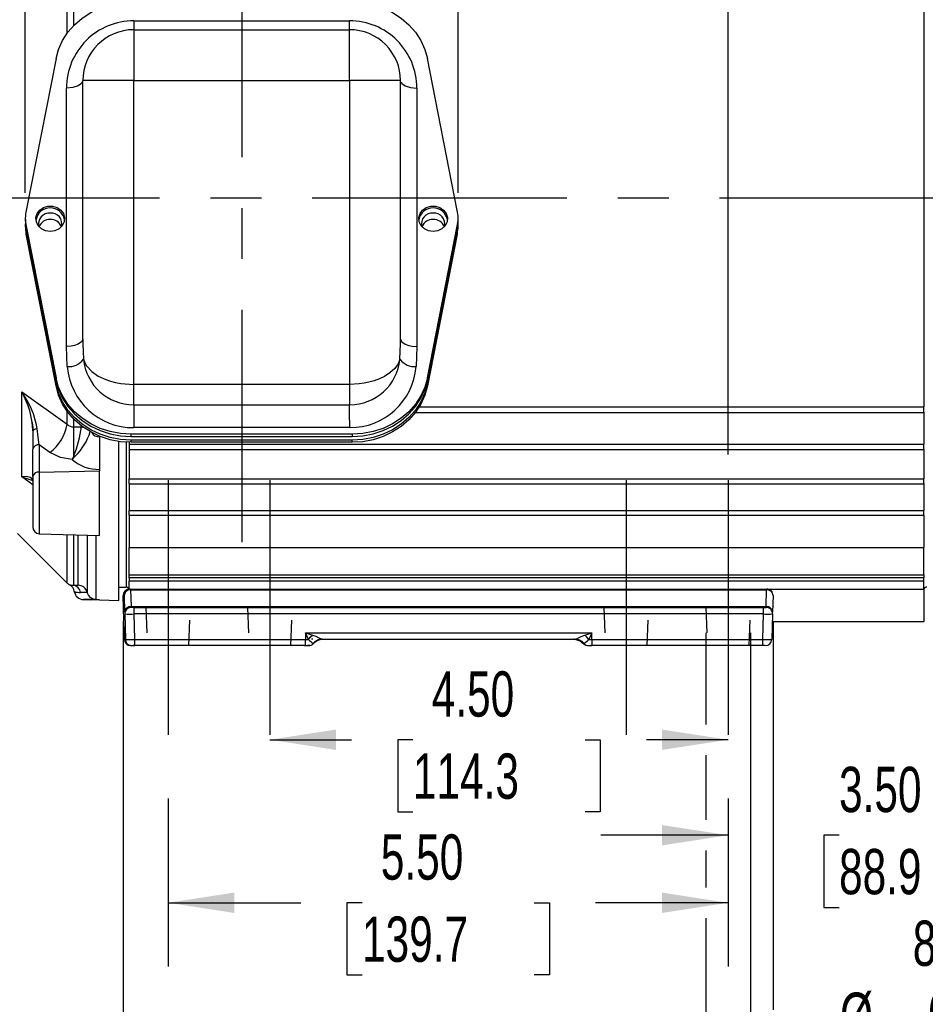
# Model space of a CAD drawing. Header units: inches. Extents: x 0 to 55, y 0 to 42.5.
# Tile 3 of 16: x 6.9 to 15.8, y 10.5 to 20.1. Entities that reach past the tile are written whole.
import ezdxf

# ---------------------------------------------------------------- set-up
doc = ezdxf.new("R2010")
doc.units = ezdxf.units.IN
doc.header["$LTSCALE"] = 5
doc.header["$MEASUREMENT"] = 0
doc.linetypes.add('CENTERX2', pattern=[0.8, 0.5, -0.1, 0.1, -0.1])
doc.linetypes.add('HIDDEN', pattern=[0.075, 0.05, -0.025])
doc.layers.add('CENTER', color=40, linetype='CENTERX2')
doc.layers.add('HIDDEN', color=102, linetype='HIDDEN')
doc.layers.add('DIMENSIONS', color=140, linetype='Continuous', lineweight=25)
doc.styles.add('SLDTEXTSTYLE0', font='TXT', dxfattribs={"width": 0.7})
doc.dimstyles.new('SLDDIMSTYLE1', dxfattribs={"dimtxt": 0.444444, "dimasz": 0.65, "dimexe": 0, "dimexo": 0.0625, "dimgap": 0.111111, "dimtad": 0, "dimtih": 1, "dimtoh": 1, "dimrnd": 1e-09, "dimdsep": 46, "dimtxsty": 'SLDTEXTSTYLE0', "dimsah": 1, "dimcen": 0.09, "dimadec": 0, "dimazin": 2, "dimtfac": 1, "dimtmove": 0, "dimatfit": 0, "dimfxl": 0, "dimfrac": 2, "dimtolj": 1, "dimtzin": 12, "dimarcsym": 0})
doc.dimstyles.new('SLDDIMSTYLE11', dxfattribs={"dimtxt": 0.444444, "dimasz": 0.65, "dimexe": 0, "dimexo": 0.0625, "dimgap": 0.111111, "dimtad": 0, "dimtih": 1, "dimtoh": 1, "dimrnd": 1e-09, "dimzin": 4, "dimdsep": 46, "dimtxsty": 'SLDTEXTSTYLE0', "dimsah": 1, "dimcen": 0.09, "dimadec": 0, "dimazin": 1, "dimtfac": 1, "dimtmove": 0, "dimatfit": 0, "dimfxl": 0, "dimfrac": 2, "dimtolj": 1, "dimtzin": 12, "dimarcsym": 0})
doc.dimstyles.new('SLDDIMSTYLE2', dxfattribs={"dimtxt": 0.444444, "dimasz": 0.65, "dimexe": 0, "dimexo": 0.0625, "dimgap": 0.111111, "dimtad": 0, "dimtih": 1, "dimtoh": 1, "dimrnd": 1e-09, "dimzin": 4, "dimdsep": 46, "dimtxsty": 'SLDTEXTSTYLE0', "dimsah": 1, "dimcen": 0.09, "dimadec": 0, "dimazin": 1, "dimtfac": 1, "dimtofl": 0, "dimtmove": 0, "dimatfit": 3, "dimfxl": 0, "dimfrac": 2, "dimtolj": 1, "dimtzin": 12, "dimarcsym": 0})
doc.dimstyles.new('SLDDIMSTYLE3', dxfattribs={"dimtxt": 0.444444, "dimasz": 0.65, "dimexe": 0, "dimexo": 0.0625, "dimgap": 0.111111, "dimtad": 0, "dimtih": 1, "dimtoh": 1, "dimrnd": 1e-09, "dimzin": 12, "dimdsep": 46, "dimtxsty": 'SLDTEXTSTYLE0', "dimsah": 1, "dimcen": 0.09, "dimadec": 0, "dimazin": 3, "dimtfac": 1, "dimtofl": 0, "dimtmove": 0, "dimatfit": 3, "dimfxl": 0, "dimfrac": 2, "dimtolj": 1, "dimtzin": 12, "dimarcsym": 0})

# ---------------------------------------------------------------- blocks, each defined once
blk = doc.blocks.new('_D_17')
at = {"layer": 'DIMENSIONS'}
for p, q in [((13.6398, 14.098), (13.6398, 13.199)), ((14.0798, 14.098), (14.0798, 9.6232)), ((13.6398, 12.899), (13.6398, 12.2618)), ((13.6398, 11.9618), (13.6398, 11.5988)), ((13.6398, 11.2988), (13.6398, 9.6232)), ((13.6398, 10.2482), (12.3898, 10.2482)), ((14.0798, 10.2482), (14.8594, 10.2482)), ((15.3966, 9.8948), (15.2473, 9.8948)), ((15.2473, 9.8948), (15.2473, 9.188)), ((16.7176, 9.8948), (16.8669, 9.8948)), ((16.8669, 9.8948), (16.8669, 9.188)), ((15.2473, 9.188), (15.3966, 9.188)), ((16.8669, 9.188), (16.7176, 9.188))]:
    blk.add_line(p, q, dxfattribs=at)
for points in [[(13.6398, 10.2482), (12.9898, 10.3482), (12.9898, 10.1482)], [(14.0798, 10.2482), (14.7298, 10.1482), (14.7298, 10.3482)]]:
    blk.add_solid(points, dxfattribs=at)
at = {"layer": 'DIMENSIONS', "char_height": 0.44444, "attachment_point": 1, "style": 'SLDTEXTSTYLE0'}
for s, insert in [('8X', (15.6731, 11.274)), ('%%c', (14.9587, 10.5672)), ('0.44', (15.8246, 10.5672)), ('11.2', (15.3966, 9.7609))]:
    blk.add_mtext(s, dxfattribs=dict(at, insert=insert))
blk = doc.blocks.new('_D_18')
at = {"layer": 'DIMENSIONS'}
for p, q in [((7.9188, 14.2133), (7.9188, 8.8)), ((14.3009, 14.2133), (14.3009, 10.3982)), ((14.3009, 10.0982), (14.3009, 8.8)), ((7.9188, 9.425), (9.6623, 9.425)), ((10.2645, 9.424), (10.1152, 9.424)), ((10.1152, 9.424), (10.1152, 8.7172)), ((11.9552, 9.424), (12.1045, 9.424)), ((12.1045, 9.424), (12.1045, 8.7172)), ((14.3009, 9.425), (12.5574, 9.425)), ((10.1152, 8.7172), (10.2645, 8.7172)), ((12.1045, 8.7172), (11.9552, 8.7172))]:
    blk.add_line(p, q, dxfattribs=at)
for points in [[(7.9188, 9.425), (8.5688, 9.325), (8.5688, 9.525)], [(14.3009, 9.425), (13.6509, 9.525), (13.6509, 9.325)]]:
    blk.add_solid(points, dxfattribs=at)
at = {"layer": 'DIMENSIONS', "char_height": 0.44444, "attachment_point": 1, "style": 'SLDTEXTSTYLE0'}
for s, insert in [('6.38', (10.4493, 10.0965)), ('162.1', (10.2645, 9.2902))]:
    blk.add_mtext(s, dxfattribs=dict(at, insert=insert))
blk = doc.blocks.new('_D_19')
at = {"layer": 'DIMENSIONS'}
for p, q in [((17.3598, 17.1264), (17.3598, 11.4868)), ((13.8598, 12.473), (13.8598, 11.4868)), ((13.8598, 12.1118), (12.6098, 12.1118)), ((14.9493, 12.1109), (14.8, 12.1109)), ((14.8, 12.1109), (14.8, 11.4041)), ((16.2703, 12.1109), (16.4196, 12.1109)), ((16.4196, 12.1109), (16.4196, 11.4041)), ((17.3598, 12.1118), (18.6098, 12.1118)), ((14.8, 11.4041), (14.9493, 11.4041)), ((16.4196, 11.4041), (16.2703, 11.4041))]:
    blk.add_line(p, q, dxfattribs=at)
for points in [[(13.8598, 12.1118), (13.2098, 12.2118), (13.2098, 12.0118)], [(17.3598, 12.1118), (18.0098, 12.0118), (18.0098, 12.2118)]]:
    blk.add_solid(points, dxfattribs=at)
at = {"layer": 'DIMENSIONS', "char_height": 0.44444, "attachment_point": 1, "style": 'SLDTEXTSTYLE0'}
for s, insert in [('3.50', (14.9493, 12.7833)), ('88.9', (14.9493, 11.977))]:
    blk.add_mtext(s, dxfattribs=dict(at, insert=insert))
blk = doc.blocks.new('_D_20')
at = {"layer": 'DIMENSIONS'}
for p, q in [((9.3598, 13.049), (10.1623, 13.049)), ((10.7645, 13.048), (10.6152, 13.048)), ((10.6152, 13.048), (10.6152, 12.3412)), ((12.4552, 13.048), (12.6045, 13.048)), ((12.6045, 13.048), (12.6045, 12.3412)), ((13.8598, 13.049), (13.0574, 13.049)), ((10.6152, 12.3412), (10.7645, 12.3412)), ((12.6045, 12.3412), (12.4552, 12.3412))]:
    blk.add_line(p, q, dxfattribs=at)
for points in [[(9.3598, 13.049), (10.0098, 12.949), (10.0098, 13.149)], [(13.8598, 13.049), (13.2098, 13.149), (13.2098, 12.949)]]:
    blk.add_solid(points, dxfattribs=at)
at = {"layer": 'DIMENSIONS', "char_height": 0.44444, "attachment_point": 1, "style": 'SLDTEXTSTYLE0'}
for s, insert in [('4.50', (10.9493, 13.7205)), ('114.3', (10.7645, 12.9142))]:
    blk.add_mtext(s, dxfattribs=dict(at, insert=insert))
blk = doc.blocks.new('_D_21')
at = {"layer": 'DIMENSIONS'}
for p, q in [((8.3598, 12.473), (8.3598, 10.8238)), ((13.8598, 12.473), (13.8598, 10.8238)), ((8.3598, 11.4488), (9.6623, 11.4488)), ((10.2645, 11.4479), (10.1152, 11.4479)), ((10.1152, 11.4479), (10.1152, 10.7411)), ((11.9552, 11.4479), (12.1045, 11.4479)), ((12.1045, 11.4479), (12.1045, 10.7411)), ((13.8598, 11.4488), (12.5574, 11.4488)), ((10.1152, 10.7411), (10.2645, 10.7411)), ((12.1045, 10.7411), (11.9552, 10.7411))]:
    blk.add_line(p, q, dxfattribs=at)
for points in [[(8.3598, 11.4488), (9.0098, 11.3488), (9.0098, 11.5488)], [(13.8598, 11.4488), (13.2098, 11.5488), (13.2098, 11.3488)]]:
    blk.add_solid(points, dxfattribs=at)
at = {"layer": 'DIMENSIONS', "char_height": 0.44444, "attachment_point": 1, "style": 'SLDTEXTSTYLE0'}
for s, insert in [('5.50', (10.4493, 12.1203)), ('139.7', (10.2645, 11.314))]:
    blk.add_mtext(s, dxfattribs=dict(at, insert=insert))
blk = doc.blocks.new('_D_22')
at = {"layer": 'DIMENSIONS'}
for p, q in [((9.0828, 20.9455), (9.0828, 24.1353)), ((13.8598, 15.848), (13.8598, 24.1353)), ((9.0828, 23.5103), (10.6945, 23.5103)), ((11.2967, 23.5093), (11.1474, 23.5093)), ((11.1474, 23.5093), (11.1474, 22.8025)), ((12.9875, 23.5093), (13.1368, 23.5093)), ((13.1368, 23.5093), (13.1368, 22.8025)), ((13.8598, 23.5103), (13.5896, 23.5103)), ((11.1474, 22.8025), (11.2967, 22.8025)), ((13.1368, 22.8025), (12.9875, 22.8025))]:
    blk.add_line(p, q, dxfattribs=at)
for points in [[(9.0828, 23.5103), (9.7328, 23.4103), (9.7328, 23.6103)], [(13.8598, 23.5103), (13.2098, 23.6103), (13.2098, 23.4103)]]:
    blk.add_solid(points, dxfattribs=at)
at = {"layer": 'DIMENSIONS', "char_height": 0.44444, "attachment_point": 1, "style": 'SLDTEXTSTYLE0'}
for s, insert in [('4.78', (11.4816, 24.1818)), ('121.3', (11.2967, 23.3755))]:
    blk.add_mtext(s, dxfattribs=dict(at, insert=insert))
blk = doc.blocks.new('_D_23')
at = {"layer": 'DIMENSIONS'}
for p, q in [((20.1209, 17.5865), (20.1209, 14.268)), ((2.0448, 16.0771), (2.0448, 6.9202)), ((20.1209, 13.968), (20.1209, 6.9202)), ((2.0448, 7.5452), (9.6353, 7.5452)), ((10.2375, 7.5443), (10.0882, 7.5443)), ((10.0882, 7.5443), (10.0882, 6.8375)), ((11.9282, 7.5443), (12.0776, 7.5443)), ((12.0776, 7.5443), (12.0776, 6.8375)), ((20.1209, 7.5452), (12.5304, 7.5452)), ((10.0882, 6.8375), (10.2375, 6.8375)), ((12.0776, 6.8375), (11.9282, 6.8375))]:
    blk.add_line(p, q, dxfattribs=at)
for points in [[(2.0448, 7.5452), (2.6948, 7.4452), (2.6948, 7.6452)], [(20.1209, 7.5452), (19.4709, 7.6452), (19.4709, 7.4452)]]:
    blk.add_solid(points, dxfattribs=at)
at = {"layer": 'DIMENSIONS', "char_height": 0.44444, "attachment_point": 1, "style": 'SLDTEXTSTYLE0'}
for s, insert in [('18.08', (10.2375, 8.2167)), ('459.1', (10.2375, 7.4104))]:
    blk.add_mtext(s, dxfattribs=dict(at, insert=insert))
blk = doc.blocks.new('_D_29')
at = {"layer": 'DIMENSIONS'}
for p, q in [((6.9578, 18.4173), (6.9578, 25.6795)), ((11.2078, 18.4173), (11.2078, 25.6795)), ((6.9578, 25.0545), (7.6353, 25.0545)), ((8.2375, 25.0535), (8.0882, 25.0535)), ((8.0882, 25.0535), (8.0882, 24.3468)), ((9.9282, 25.0535), (10.0775, 25.0535)), ((10.0775, 25.0535), (10.0775, 24.3468)), ((11.2078, 25.0545), (10.5304, 25.0545)), ((8.0882, 24.3468), (8.2375, 24.3468)), ((10.0775, 24.3468), (9.9282, 24.3468))]:
    blk.add_line(p, q, dxfattribs=at)
for points in [[(6.9578, 25.0545), (7.6078, 24.9545), (7.6078, 25.1545)], [(11.2078, 25.0545), (10.5578, 25.1545), (10.5578, 24.9545)]]:
    blk.add_solid(points, dxfattribs=at)
at = {"layer": 'DIMENSIONS', "char_height": 0.44444, "attachment_point": 1, "style": 'SLDTEXTSTYLE0'}
for s, insert in [('4.25', (8.4223, 25.726)), ('108.0', (8.2375, 24.9197))]:
    blk.add_mtext(s, dxfattribs=dict(at, insert=insert))

msp = doc.modelspace()

# ---------------------------------------------------------------- linework, layer by layer
for p, q in [((7.3693, 19.982837), (7.3693, 20.591458)), ((7.433308, 20.058475), (7.433308, 20.616517)), ((15.780837, 20.420742), (15.780837, 16.315202)), ((8.022837, 20.105542), (10.142837, 20.105542)), ((8.022837, 20.017627), (8.022837, 19.517627)), ((8.022837, 20.017627), (10.142837, 20.017627)), ((10.142837, 19.517627), (10.142837, 20.017627)), ((7.259619, 19.734324), (6.965433, 18.244828)), ((11.200241, 18.244828), (10.906055, 19.734324)), ((7.362837, 16.910021), (7.362837, 19.445542)), ((7.522837, 16.982105), (7.522837, 19.517627)), ((8.022837, 19.517627), (7.522837, 19.517627)), ((8.022837, 16.535427), (8.022837, 19.517627)), ((8.022837, 19.517627), (10.142837, 19.517627)), ((10.142837, 19.517627), (10.142837, 16.535427)), ((10.642837, 19.517627), (10.142837, 19.517627)), ((10.642837, 16.982105), (10.642837, 19.517627)), ((10.802837, 19.445542), (10.802837, 16.910021)), ((6.957837, 18.167314), (6.957837, 18.145779)), ((6.957837, 18.10982), (6.957837, 18.088285)), ((6.965433, 18.089801), (7.259619, 16.600304)), ((6.965433, 18.068266), (6.965433, 18.089801)), ((10.906055, 16.600304), (11.200241, 18.089801)), ((11.200241, 18.089801), (11.200241, 18.068266)), ((11.207837, 18.145779), (11.207837, 18.167314)), ((11.207837, 18.088285), (11.207837, 18.10982)), ((6.965433, 18.068266), (7.259619, 16.578769)), ((6.965433, 18.032307), (7.259619, 16.54281)), ((6.965433, 18.010771), (6.965433, 18.032307)), ((7.259619, 16.521275), (6.965433, 18.010771)), ((10.906055, 16.578769), (11.200241, 18.068266)), ((10.906055, 16.54281), (11.200241, 18.032307)), ((11.200241, 18.010771), (10.906055, 16.521275)), ((11.200241, 18.032307), (11.200241, 18.010771)), ((7.522837, 16.982105), (7.524243, 16.934017)), ((7.524243, 16.934017), (7.528654, 16.783184)), ((10.63702, 16.783183), (10.641431, 16.934025)), ((10.641431, 16.934025), (10.642837, 16.982105)), ((7.370516, 16.711102), (7.362837, 16.910021)), ((10.802837, 16.910021), (10.795158, 16.711101)), ((7.259619, 16.600304), (7.259619, 16.578769)), ((7.259619, 16.54281), (7.259619, 16.521275)), ((8.022837, 16.337188), (8.022837, 16.535427)), ((10.142837, 16.535427), (8.022837, 16.535427)), ((10.142837, 16.535427), (10.142837, 16.337188)), ((10.906055, 16.578769), (10.906055, 16.600304)), ((10.906055, 16.521275), (10.906055, 16.54281)), ((6.923002, 16.462242), (7.3693, 16.144997)), ((6.923002, 15.630918), (6.923002, 16.462242)), ((8.022837, 16.337188), (10.142837, 16.337188)), ((10.142837, 16.184549), (10.142837, 16.337188)), ((7.3693, 16.144997), (7.3693, 16.272762)), ((10.788667, 16.262384), (15.780837, 16.262384)), ((10.824818, 16.315202), (15.780837, 16.315202)), ((15.780837, 16.262384), (15.780837, 16.315202)), ((15.780837, 16.263403), (15.780837, 15.948544)), ((7.023844, 16.164465), (7.033487, 16.083048)), ((7.433308, 16.119427), (7.433308, 16.197124)), ((10.142837, 16.184549), (10.142837, 16.112465)), ((7.032837, 16.081799), (7.032837, 15.900834)), ((7.433308, 16.119427), (7.509399, 16.119511)), ((7.509399, 16.119511), (7.51031, 16.132692)), ((10.167449, 16.047002), (7.998225, 16.047002)), ((7.998225, 16.025467), (7.998225, 16.047002)), ((10.142837, 16.112465), (8.022837, 16.112465)), ((10.167449, 16.047002), (10.167449, 16.025467)), ((7.685837, 16.022316), (7.685837, 15.702787)), ((7.875837, 14.41609), (7.875837, 15.976947)), ((7.946837, 15.969546), (7.946837, 14.547972)), ((7.977837, 15.96822), (7.977837, 15.948544)), ((7.977837, 15.948544), (15.780837, 15.948544)), ((7.977837, 15.948544), (7.977837, 15.898148)), ((7.998225, 16.025467), (10.167449, 16.025467)), ((10.167449, 15.989507), (7.998225, 15.989507)), ((7.998225, 15.967972), (7.998225, 15.989507)), ((10.167449, 15.967972), (7.998225, 15.967972)), ((10.167449, 15.967972), (10.167449, 15.989507)), ((15.780837, 15.898148), (15.780837, 15.948544)), ((7.032837, 15.633353), (7.032837, 15.900834)), ((7.094188, 15.944185), (7.094188, 15.676705)), ((7.199068, 15.869047), (7.094188, 15.944185)), ((7.977837, 15.900155), (7.977837, 15.608394)), ((7.977837, 15.898148), (15.780837, 15.898148)), ((15.780837, 15.900155), (15.780837, 15.608394)), ((7.434203, 15.83631), (7.418448, 15.800079)), ((7.448264, 15.830934), (7.418448, 15.800079)), ((7.434203, 15.836314), (7.448265, 15.830933)), ((7.094188, 15.676705), (7.685837, 15.687369)), ((7.094188, 15.676705), (7.094188, 15.069729)), ((7.685837, 15.702787), (7.685837, 15.687369)), ((7.685837, 15.054236), (7.685837, 15.687369)), ((7.032837, 15.551675), (6.923002, 15.630918)), ((7.027337, 15.590435), (7.030068, 15.588183)), ((7.031044, 15.589152), (7.030733, 15.59016)), ((7.032837, 15.633353), (7.032837, 15.132734)), ((7.977837, 15.608394), (15.780837, 15.608394)), ((7.977837, 15.560631), (7.977837, 15.608394)), ((7.977837, 15.563945), (7.977837, 15.298478)), ((7.977837, 15.560631), (15.780837, 15.560631)), ((15.780837, 15.560631), (15.780837, 15.608394)), ((15.780837, 15.563945), (15.780837, 15.298478)), ((7.977837, 15.298478), (15.780837, 15.298478)), ((7.977837, 15.253533), (7.977837, 15.298478)), ((15.780837, 15.253533), (15.780837, 15.298478)), ((7.977837, 15.253533), (15.780837, 15.253533)), ((7.977837, 15.253533), (7.977837, 14.934311)), ((15.780837, 15.253533), (15.780837, 14.934311)), ((6.88238, 15.073438), (7.3693, 14.586517)), ((7.094188, 15.069729), (7.685837, 15.054236)), ((7.3693, 14.586517), (7.3693, 15.062525)), ((7.433308, 14.565048), (7.433308, 15.060849)), ((7.654376, 14.425713), (7.654376, 15.05506)), ((7.977837, 14.934311), (15.780837, 14.934311)), ((7.977837, 14.668472), (7.977837, 14.934311)), ((15.780837, 14.668472), (15.780837, 14.934311)), ((7.977837, 14.668472), (15.780837, 14.668472)), ((7.977837, 14.637472), (7.977837, 14.668472)), ((15.780837, 14.637472), (7.977837, 14.637472)), ((7.977837, 14.637472), (7.977837, 14.606472)), ((15.780837, 14.606472), (7.977837, 14.606472)), ((7.977837, 14.527972), (7.977837, 14.606472)), ((15.780837, 14.668472), (15.780837, 14.637472)), ((15.780837, 14.606472), (15.780837, 14.637472)), ((15.780837, 14.527972), (15.780837, 14.606472)), ((7.433308, 14.565048), (7.478311, 14.566544)), ((7.875837, 14.547972), (7.946837, 14.547972)), ((7.977837, 14.527972), (7.992222, 14.527972)), ((7.977837, 14.527972), (7.977837, 14.526308)), ((7.992222, 14.527972), (7.992222, 14.519532)), ((7.992222, 14.527972), (14.237879, 14.527972)), ((7.992222, 14.519532), (7.996493, 14.356413)), ((7.992222, 14.519532), (14.237879, 14.519532)), ((14.233608, 14.356413), (14.237879, 14.519532)), ((14.237879, 14.519532), (14.237879, 14.527972)), ((14.237879, 14.527972), (15.780837, 14.527972)), ((15.780837, 14.527972), (15.780837, 14.210526)), ((7.529244, 14.424048), (7.598791, 14.422227)), ((7.598791, 14.422227), (7.598791, 14.419845)), ((7.654376, 14.42388), (7.654376, 14.425713)), ((7.685506, 14.42096), (7.875837, 14.41609)), ((7.928401, 14.097323), (7.918817, 14.463323)), ((7.929243, 14.463323), (7.933515, 14.300204)), ((14.300858, 14.463323), (14.296586, 14.300204)), ((7.933515, 14.300204), (7.935607, 14.310379)), ((7.934271, 14.309947), (7.93473, 14.299398)), ((7.985457, 14.346917), (7.972422, 14.341977)), ((7.996493, 14.356413), (14.233608, 14.356413)), ((7.999251, 14.347972), (7.996935, 14.347972)), ((8.027675, 14.347972), (8.006141, 14.347972)), ((8.027675, 14.345736), (8.027675, 14.347972)), ((8.027675, 14.347972), (14.202426, 14.347972)), ((8.027675, 14.283323), (8.027675, 14.345736)), ((14.202426, 14.347972), (14.233166, 14.347972)), ((14.202426, 14.347972), (14.202426, 14.283323)), ((14.294618, 14.309776), (14.296586, 14.300204)), ((7.933957, 14.283323), (7.940477, 14.034323)), ((14.202426, 14.283323), (8.027675, 14.283323)), ((8.034195, 14.034323), (8.027675, 14.283323)), ((14.202426, 14.283323), (14.195906, 14.034323)), ((14.296144, 14.283323), (14.289624, 14.034323)), ((14.294238, 14.210526), (15.780837, 14.210526)), ((7.934725, 14.034403), (7.928401, 14.097323)), ((7.928401, 14.097323), (7.93005, 14.034323)), ((7.93005, 14.034323), (7.932858, 14.034371)), ((7.932858, 14.034371), (7.934725, 14.034403)), ((7.943419, 14.02112), (7.934726, 14.034402)), ((8.034195, 14.034323), (9.708551, 14.034323)), ((8.034195, 13.972972), (8.034195, 14.034323)), ((9.737827, 14.034403), (9.708551, 14.097323)), ((9.708551, 14.097323), (9.776756, 14.076293)), ((9.708551, 14.097323), (12.521551, 14.097323)), ((9.708551, 14.097323), (9.708551, 14.034323)), ((9.708551, 14.034323), (9.737827, 14.034403)), ((9.708551, 13.975084), (9.708551, 14.034323)), ((9.770541, 14.036969), (9.777069, 14.036937)), ((9.781583, 14.035972), (9.771742, 14.037955)), ((9.838574, 14.033983), (9.847296, 14.035492)), ((9.84092, 14.029914), (9.866707, 14.035266)), ((9.88038, 14.035971), (9.85292, 14.033331)), ((9.86244, 14.035099), (9.87458, 14.036923)), ((9.865749, 14.035241), (9.864352, 14.035327)), ((9.871501, 14.037101), (9.876835, 14.035972)), ((9.876835, 14.035972), (12.353266, 14.035972)), ((12.366754, 14.033331), (12.339294, 14.035971)), ((12.377181, 14.033331), (12.349721, 14.035971)), ((12.352967, 14.035266), (12.378754, 14.029914)), ((12.353266, 14.035972), (12.358622, 14.037149)), ((12.355322, 14.035327), (12.353925, 14.035241)), ((12.35552, 14.036923), (12.367745, 14.035089)), ((12.36342, 14.035264), (12.389187, 14.029913)), ((12.365749, 14.035327), (12.364351, 14.035241)), ((12.434722, 13.994197), (12.423511, 14.01317)), ((12.453345, 14.076293), (12.521551, 14.097323)), ((12.521551, 14.097323), (12.492272, 14.0344)), ((12.492272, 14.0344), (12.521551, 14.034323)), ((12.521551, 14.034323), (12.521551, 14.097323)), ((12.521551, 14.034323), (14.195906, 14.034323)), ((12.521551, 14.034323), (12.521551, 13.972972)), ((14.195906, 14.034323), (14.195906, 13.972972)), ((14.286129, 14.034072), (14.289624, 14.034323)), ((7.969549, 13.978467), (7.981924, 13.973959)), ((7.99537, 13.972972), (7.993029, 13.972972)), ((8.034195, 13.972972), (8.012457, 13.972972)), ((9.708551, 13.972972), (8.034195, 13.972972)), ((9.698124, 13.972972), (9.729124, 13.972972)), ((9.708154, 13.973959), (9.738298, 13.973959)), ((9.708551, 13.972972), (9.708551, 13.975084)), ((9.730472, 13.972972), (9.739551, 13.972972)), ((9.786605, 13.994084), (9.785176, 13.994084)), ((12.431281, 13.996048), (12.432001, 13.995266)), ((12.432001, 13.995266), (12.433067, 13.994084)), ((12.438003, 13.994262), (12.434722, 13.994197)), ((12.438003, 13.994262), (12.4406, 13.995177)), ((12.444925, 13.994084), (12.443496, 13.994084)), ((12.49291, 13.972972), (12.521551, 13.972972)), ((12.521551, 13.972972), (12.511124, 13.972972)), ((14.195906, 13.972972), (12.521551, 13.972972)), ((14.224321, 13.972972), (14.195906, 13.972972))]:
    msp.add_line(p, q)
at = {"color": 179, "linetype": 'Continuous', "lineweight": 18}
for p, q in [((7.928402, 14.097323), (7.918818, 14.463323)), ((14.300858, 14.463323), (14.296584, 14.300204))]:
    msp.add_line(p, q, dxfattribs=at)
at = {"flags": 128}
for points in [[(7.259619, 19.734324), (7.284933, 19.824964), (7.32413, 19.911576), (7.376447, 19.992474), (7.440866, 20.066086), (7.516134, 20.130977), (7.600786, 20.185884), (7.693173, 20.229739), (7.791497, 20.261689), (7.893845, 20.28111), (7.998225, 20.287627)], [(10.167449, 20.287627), (10.271829, 20.28111), (10.374177, 20.261689), (10.472502, 20.229739), (10.564889, 20.185884), (10.64954, 20.130977), (10.724808, 20.066086), (10.789227, 19.992474), (10.841545, 19.911576), (10.880741, 19.824964), (10.906055, 19.734324)], [(7.517288, 19.505059), (7.510658, 19.490041), (7.475974, 19.466655), (7.424066, 19.45103), (7.362837, 19.445542)], [(10.648448, 19.504918), (10.655016, 19.490041), (10.6897, 19.466655), (10.741608, 19.45103), (10.802837, 19.445542)], [(7.202837, 18.037417), (7.157217, 18.044214), (7.11654, 18.063866), (7.085215, 18.094245), (7.066636, 18.132058), (7.062817, 18.173209), (7.074171, 18.213236), (7.099468, 18.247804), (7.135966, 18.273166), (7.179712, 18.286573), (7.225963, 18.286573), (7.269708, 18.273166), (7.306206, 18.247804), (7.331503, 18.213236), (7.342857, 18.173209), (7.339038, 18.132058), (7.320459, 18.094245), (7.289134, 18.063866), (7.248457, 18.044214), (7.202837, 18.037417)], [(10.962837, 18.037417), (10.917217, 18.044214), (10.87654, 18.063866), (10.845215, 18.094245), (10.826636, 18.132058), (10.822817, 18.173209), (10.834171, 18.213236), (10.859468, 18.247804), (10.895966, 18.273166), (10.939712, 18.286573), (10.985963, 18.286573), (11.029708, 18.273166), (11.066206, 18.247804), (11.091503, 18.213236), (11.102857, 18.173209), (11.099038, 18.132058), (11.080459, 18.094245), (11.049134, 18.063866), (11.008457, 18.044214), (10.962837, 18.037417)], [(7.522837, 16.982105), (7.510875, 16.954858), (7.475974, 16.931234), (7.440549, 16.919195), (7.407595, 16.912983), (7.362837, 16.910021)], [(10.642837, 16.982105), (10.655016, 16.954632), (10.6897, 16.931243), (10.725116, 16.919207), (10.758066, 16.912993), (10.802837, 16.910021)], [(7.528654, 16.783184), (7.54166, 16.748221), (7.558934, 16.718624), (7.609928, 16.662848), (7.674489, 16.618047), (7.747817, 16.583599), (7.795226, 16.567466), (7.844572, 16.554639), (7.895165, 16.545116), (8.022837, 16.535427)], [(10.63702, 16.783183), (10.618308, 16.737227), (10.586592, 16.692983), (10.539032, 16.649404), (10.483782, 16.613896), (10.435611, 16.590774), (10.384266, 16.571763), (10.330813, 16.556863), (10.284933, 16.547484), (10.238007, 16.540786), (10.142837, 16.535427)], [(7.998225, 16.047002), (7.893845, 16.053518), (7.791497, 16.07294), (7.693173, 16.104889), (7.600786, 16.148745), (7.516134, 16.203652), (7.440866, 16.268543), (7.376447, 16.342154), (7.32413, 16.423053), (7.284933, 16.509665), (7.259619, 16.600304)], [(7.259619, 16.578769), (7.284933, 16.48813), (7.32413, 16.401518), (7.376447, 16.320619), (7.440866, 16.247008), (7.516134, 16.182117), (7.600786, 16.127209), (7.693173, 16.083354), (7.791497, 16.051405), (7.893845, 16.031983), (7.998225, 16.025467)], [(7.998225, 15.989507), (7.893845, 15.996024), (7.791497, 16.015445), (7.693173, 16.047395), (7.600786, 16.09125), (7.516134, 16.146158), (7.440866, 16.211048), (7.376447, 16.28466), (7.32413, 16.365559), (7.284933, 16.452171), (7.259619, 16.54281)], [(10.906055, 16.600304), (10.880741, 16.509665), (10.841545, 16.423053), (10.789227, 16.342154), (10.724808, 16.268543), (10.64954, 16.203652), (10.564889, 16.148745), (10.472502, 16.104889), (10.374177, 16.07294), (10.271829, 16.053518), (10.167449, 16.047002)], [(10.167449, 16.025467), (10.271829, 16.031983), (10.374177, 16.051405), (10.472502, 16.083354), (10.564889, 16.127209), (10.64954, 16.182117), (10.724808, 16.247008), (10.789227, 16.320619), (10.841545, 16.401518), (10.880741, 16.48813), (10.906055, 16.578769)], [(10.906055, 16.54281), (10.880741, 16.452171), (10.841545, 16.365559), (10.789227, 16.28466), (10.724808, 16.211048), (10.64954, 16.146158), (10.564889, 16.09125), (10.472502, 16.047395), (10.374177, 16.015445), (10.271829, 15.996024), (10.167449, 15.989507)], [(7.998225, 15.967972), (7.893845, 15.974488), (7.791497, 15.99391), (7.693173, 16.02586), (7.600786, 16.069715), (7.516134, 16.124622), (7.440866, 16.189513), (7.376447, 16.263124), (7.32413, 16.344023), (7.284933, 16.430635), (7.259619, 16.521275)], [(10.906055, 16.521275), (10.880741, 16.430635), (10.841545, 16.344023), (10.789227, 16.263124), (10.724808, 16.189513), (10.64954, 16.124622), (10.564889, 16.069715), (10.472502, 16.02586), (10.374177, 15.99391), (10.271829, 15.974488), (10.167449, 15.967972)], [(8.022837, 16.337188), (8.022837, 16.314668), (8.022837, 16.279217), (8.022838, 16.234358), (8.022838, 16.184549)], [(8.022838, 16.184549), (8.022837, 16.1475), (8.022837, 16.112465)], [(7.032835, 16.081799), (7.035512, 16.08868), (7.043795, 16.095248), (7.056921, 16.100564), (7.072861, 16.104018)], [(7.094188, 15.944185), (7.083333, 16.019792), (7.072861, 16.104018)], [(7.509399, 16.119508), (7.537241, 16.11405), (7.5472, 16.110004)], [(7.686377, 16.023242), (7.686505, 16.023048), (7.686547, 16.022888), (7.686535, 16.022822), (7.686502, 16.022764), (7.686447, 16.022715), (7.68637, 16.022674), (7.686079, 16.02252), (7.685837, 16.022316)], [(7.418448, 15.800078), (7.30502, 15.8181), (7.199068, 15.869047)], [(7.029011, 15.604077), (7.021674, 15.614247), (7.007107, 15.623543), (6.973266, 15.631268), (6.923002, 15.630918)], [(6.923002, 15.630918), (7.020434, 15.596126), (7.027337, 15.590435)], [(7.478311, 14.566544), (7.478311, 14.607012), (7.478311, 14.680142), (7.478311, 14.785299), (7.478311, 14.921569), (7.478311, 15.059671)], [(7.566341, 15.057366), (7.56634, 15.029967), (7.566331, 14.85988), (7.566316, 14.719195), (7.566294, 14.610236), (7.566266, 14.535114), (7.566233, 14.49568)], [(7.391044, 14.570307), (7.401922, 14.566963), (7.433307, 14.565048)], [(7.599011, 14.445547), (7.578405, 14.468515), (7.566233, 14.49568)], [(7.654376, 14.42388), (7.625977, 14.430001), (7.599011, 14.445548)], [(7.599011, 14.445547), (7.6251, 14.431194), (7.654376, 14.425713)], [(7.918817, 14.463323), (7.925981, 14.46281), (7.931696, 14.462758)], [(7.937495, 14.314055), (7.934539, 14.298395), (7.93394, 14.28401)], [(14.296162, 14.284049), (14.296237, 14.295332), (14.295823, 14.310187)], [(7.939673, 14.065036), (7.933659, 14.073725), (7.928401, 14.097323)], [(7.928401, 14.097323), (7.935565, 14.09681), (7.94071, 14.096763)], [(7.931758, 14.03485), (7.933573, 14.021007), (7.933801, 14.020395)], [(7.934725, 14.034403), (7.936874, 14.056004), (7.932603, 14.076293)], [(9.737827, 14.034403), (9.756761, 14.056004), (9.776756, 14.076293)], [(9.776756, 14.076293), (9.80953, 14.064081), (9.841073, 14.049065), (9.863916, 14.038706), (9.871501, 14.037101)], [(9.786108, 13.993624), (9.816662, 14.018828), (9.854237, 14.033331)], [(12.358622, 14.037149), (12.366846, 14.038956), (12.384108, 14.046632), (12.415942, 14.062025), (12.453345, 14.076293)], [(12.365438, 14.033331), (12.403012, 14.018828), (12.433566, 13.993624)], [(12.375864, 14.033331), (12.413439, 14.018828), (12.443993, 13.993624)], [(12.492273, 14.0344), (12.473558, 14.055766), (12.453345, 14.076293)], [(7.993029, 13.972972), (7.969301, 13.977611), (7.969083, 13.977754)], [(7.99236, 13.973957), (7.99558, 13.973958), (8.004639, 13.973958)], [(8.004639, 13.973958), (8.004749, 13.973958), (8.018453, 13.973958), (8.034589, 13.973958)], [(9.747184, 13.975616), (9.741414, 13.974183), (9.729124, 13.972972)], [(9.738298, 13.973959), (9.747416, 13.97396), (9.750659, 13.97396)], [(12.42972, 14.008384), (12.432169, 14.004367), (12.440599, 13.995177)]]:
    msp.add_lwpolyline(points, dxfattribs=at)
for centre, radius, start, end in [((8.022823, 19.445557), 0.659986, 89.9987446, 180.0012546), ((21.976389, 20.061585), 13.953621, 179.8195016, 180.1804984), ((10.142852, 19.445557), 0.659986, 359.9987447, 90.0012553), ((-9.154028, 20.061585), 19.296915, 359.8694815, 0.1305185), ((8.022837, 19.517627), 0.5, 90, 180), ((10.142837, 19.517627), 0.5, 359.9999994, 90), ((7.202837, 18.127481), 0.142127, 9.9678311, 170.0321689), ((10.962837, 18.127481), 0.142127, 9.9678311, 170.0321689), ((7.35725, 18.167314), 0.39941, 168.8096274, 191.1903726), ((7.194119, 18.112027), 0.106176, 85.2901877, 193.6326499), ((7.211555, 18.112027), 0.106176, 346.3673501, 94.7098123), ((10.954119, 18.112027), 0.106176, 85.2901877, 193.6326499), ((10.971555, 18.112027), 0.106176, 346.3673501, 94.7098123), ((10.808424, 18.167314), 0.39941, 348.8096274, 11.1903726), ((7.357728, 18.145839), 0.399891, 180.0085257, 191.1854318), ((7.357728, 18.088344), 0.399891, 180.0085257, 191.1854318), ((7.357342, 18.109833), 0.399503, 177.4224755, 191.1897161), ((7.198807, 18.041212), 0.114621, 87.9852339, 158.4880976), ((7.206801, 18.041008), 0.114822, 22.4696616, 91.9783401), ((10.958873, 18.041008), 0.114822, 88.0216599, 157.5303384), ((10.966801, 18.041008), 0.114822, 22.4696616, 91.9783401), ((10.807946, 18.145839), 0.399891, 348.8145682, 359.9914743), ((10.808235, 18.109841), 0.3996, 348.8119612, 2.5758472), ((10.807946, 18.088344), 0.399891, 348.8145682, 359.9914743), ((7.384221, 16.890545), 0.179966, 265.6323752, 323.3756659), ((8.020916, 16.831844), 0.49466, 185.6453983, 270.2224891), ((10.144358, 16.832287), 0.495102, 269.8239395, 354.3080547), ((10.781201, 16.889989), 0.179431, 216.530231, 274.4613799), ((8.019399, 16.763447), 0.650991, 184.612011, 270.3025978), ((10.145918, 16.763836), 0.651379, 269.729021, 355.3562973), ((6.266187, 15.977013), 0.816611, 8.9473459, 36.4555311), ((6.193044, 16.045425), 0.84058, 2.4801331, 29.7270285), ((6.940409, 16.219096), 0.435245, 306.4615197, 350.1979133), ((7.429379, 16.202492), 0.083157, 223.7410617, 272.7077659), ((0.855125, 15.957052), 6.580186, 358.9486051, 1.4139987), ((6.424039, 16.256121), 1.093924, 337.4330457, 352.8258416), ((7.019818, 16.259061), 0.60569, 315.0212728, 342.0837272), ((7.679507, 16.10145), 0.078509, 207.865325, 275.0196684), ((7.087037, 15.889217), 0.055431, 82.5883866, 167.9028736), ((7.673844, 16.08591), 0.38331, 228.2186401, 271.7929807), ((7.087037, 15.621737), 0.055431, 82.5883867, 167.9028736), ((7.095837, 15.132708), 0.063, 180, 268.4999996), ((7.435768, 14.652985), 0.094, 224.9999955, 241.6136711), ((7.348635, 14.490075), 0.090749, 7.8725868, 62.1425957), ((7.418902, 14.484565), 0.081762, 7.1900156, 79.8520448), ((7.531837, 14.518012), 0.094, 188.8345264, 268.5000012), ((7.49233, 14.671755), 0.177124, 252.598897, 272.4873746), ((7.472477, 14.469332), 0.097386, 15.6964199, 86.5651671), ((7.556962, 12.70206), 1.793641, 89.7041093, 91.8193218), ((7.981795, 14.464972), 0.063, 93.601859, 181.4999999), ((7.992222, 14.464972), 0.063, 90, 181.5), ((7.988614, 14.460188), 0.059453, 86.5209089, 176.9774357), ((7.946837, 14.516972), 0.031, 16.8902225, 90), ((14.237879, 14.464972), 0.063, 358.5000001, 90), ((14.241487, 14.460188), 0.059453, 3.0225643, 93.4790898), ((15.811837, 14.516972), 0.031, 90, 180), ((7.586921, 10.667988), 3.756497, 88.9710903, 90.877736), ((7.584508, 10.476836), 3.945417, 88.533135, 89.7925876), ((7.996935, 14.284972), 0.063, 90.0000461, 181.4999998), ((7.991135, 14.289337), 0.055867, 109.5692525, 187.4610194), ((7.991452, 14.299799), 0.056837, 84.9110248, 169.272704), ((7.971058, 13.19519), 1.153137, 87.1659445, 88.5733701), ((14.233166, 14.284972), 0.063, 358.5, 89.9999971), ((14.23858, 14.299693), 0.056937, 10.1999529, 95.0100549), ((7.980816, 15.594601), 1.312115, 267.9533882, 272.0466118), ((14.249285, 15.594602), 1.312116, 267.9533887, 272.0466114), ((7.987312, 14.031228), 0.055671, 176.1879159, 251.3936952), ((7.999737, 14.033925), 0.059261, 179.6155128, 263.0740459), ((7.987336, 15.342982), 1.309498, 267.9492954, 272.0507046), ((10.250394, 14.588395), 0.754741, 227.2242618, 231.946719), ((9.877078, 13.914213), 0.121759, 90.1141384, 139.0065493), ((9.879975, 13.910972), 0.125, 90.0004251, 138.3264069), ((9.856224, 13.941415), 0.087225, 124.8564542, 137.2002172), ((12.350126, 13.910972), 0.125, 41.6735931, 89.9995743), ((12.353023, 13.914213), 0.121759, 40.9934491, 89.885862), ((12.346955, 13.920754), 0.114198, 39.9510117, 85.841606), ((12.339156, 13.916653), 0.121886, 43.5809301, 71.6168013), ((12.46489, 14.029721), 0.047574, 196.5942043, 225.0550268), ((12.467051, 14.029632), 0.049087, 196.5615636, 224.4356012), ((11.985379, 14.581736), 0.746002, 308.0255289, 312.8031171), ((14.245176, 15.528409), 1.494898, 268.1112615, 271.5698305), ((14.224556, 14.036349), 0.063377, 269.8070855, 358.6442624), ((7.968562, 15.158237), 1.185577, 271.3183722, 272.6820502), ((9.739551, 14.035972), 0.063, 270.0000148, 318.3247017), ((12.480124, 14.035972), 0.063, 203.3553643, 269.9999852), ((12.368964, 13.936832), 0.093956, 42.8816942, 51.8001229), ((12.492364, 14.035024), 0.062054, 221.0427377, 270.4697723)]:
    msp.add_arc(centre, radius, start, end)
at = {"layer": 'CENTER'}
for p, q in [((9.082837, 21.267627), (9.082837, 14.987972)), ((1.775974, 18.367972), (20.418366, 18.367972)), ((8.359837, 15.597972), (8.359837, 12.722972)), ((9.359837, 15.597972), (9.359837, 12.722972)), ((12.859837, 15.597972), (12.859837, 12.722972)), ((13.859837, 15.597972), (13.859837, 12.722972))]:
    msp.add_line(p, q, dxfattribs=at)
at = {"layer": 'HIDDEN'}
for p, q in [((8.139837, 14.347972), (8.154837, 13.972972)), ((8.564837, 13.972972), (8.579837, 14.347972)), ((9.139837, 14.347972), (9.154837, 13.972972)), ((9.564837, 13.972972), (9.579837, 14.347972)), ((12.639837, 14.347972), (12.654837, 13.972972)), ((13.064837, 13.972972), (13.079837, 14.347972)), ((13.639837, 14.347972), (13.654837, 13.972972)), ((14.064837, 13.972972), (14.079837, 14.347972))]:
    msp.add_line(p, q, dxfattribs=at)

# ---------------------------------------------------------------- dimensions: what is measured, and where the dimension line sits
at = {"layer": 'DIMENSIONS'}
for base, p1, p2, dimstyle, picture, middle in [((11.207837, 25.054474), (6.957837, 18.167314), (11.207837, 18.167314), 'SLDDIMSTYLE3', '_D_29', (9.082837, 25.054474)), ((9.359837, 13.048954), (13.859837, 12.722972), (9.359837, 12.722972), 'SLDDIMSTYLE2', '_D_20', (11.609837, 13.048954)), ((8.359837, 11.448786), (13.859837, 12.722972), (8.359837, 12.722972), 'SLDDIMSTYLE2', '_D_21', (11.109837, 11.448786))]:
    dim = msp.add_linear_dim(base=base, p1=p1, p2=p2, dimstyle=dimstyle, dxfattribs=at)
    dim.commit()
    dim.dimension.update_dxf_attribs({"geometry": picture, "text_midpoint": middle, "dimtype": 160})
for base, p1, p2, angle, dimstyle, picture, middle in [((9.082837, 23.510252), (13.859837, 15.597972), (9.082837, 20.695543), 359.9999991, 'SLDDIMSTYLE3', '_D_22', (12.142083, 23.510252)), ((20.120917, 7.545209), (2.044837, 16.327097), (20.120917, 17.836472), 0, 'SLDDIMSTYLE3', '_D_23', (11.082877, 7.545209)), ((13.859837, 12.111776), (17.359837, 17.376409), (13.859837, 12.722972), 0, 'SLDDIMSTYLE11', '_D_19', (15.609837, 12.111776)), ((14.300858, 9.424958), (7.918818, 14.463323), (14.300858, 14.463323), 359.9999996, 'SLDDIMSTYLE3', '_D_18', (11.109838, 9.424958))]:
    dim = msp.add_linear_dim(base=base, p1=p1, p2=p2, angle=angle, dimstyle=dimstyle, dxfattribs=at)
    dim.commit()
    dim.dimension.update_dxf_attribs({"geometry": picture, "text_midpoint": middle, "dimtype": 160})
dim = msp.add_linear_dim(base=(14.079837, 10.248173), p1=(13.639837, 14.347972), p2=(14.079837, 14.347972), text='8X\\P%%c <>', dimstyle='SLDDIMSTYLE1', dxfattribs=at)
dim.commit()
dim.dimension.update_dxf_attribs({"geometry": '_D_17', "text_midpoint": (16.057061, 10.248173), "dimtype": 160})

doc.saveas('drawing.dxf')
